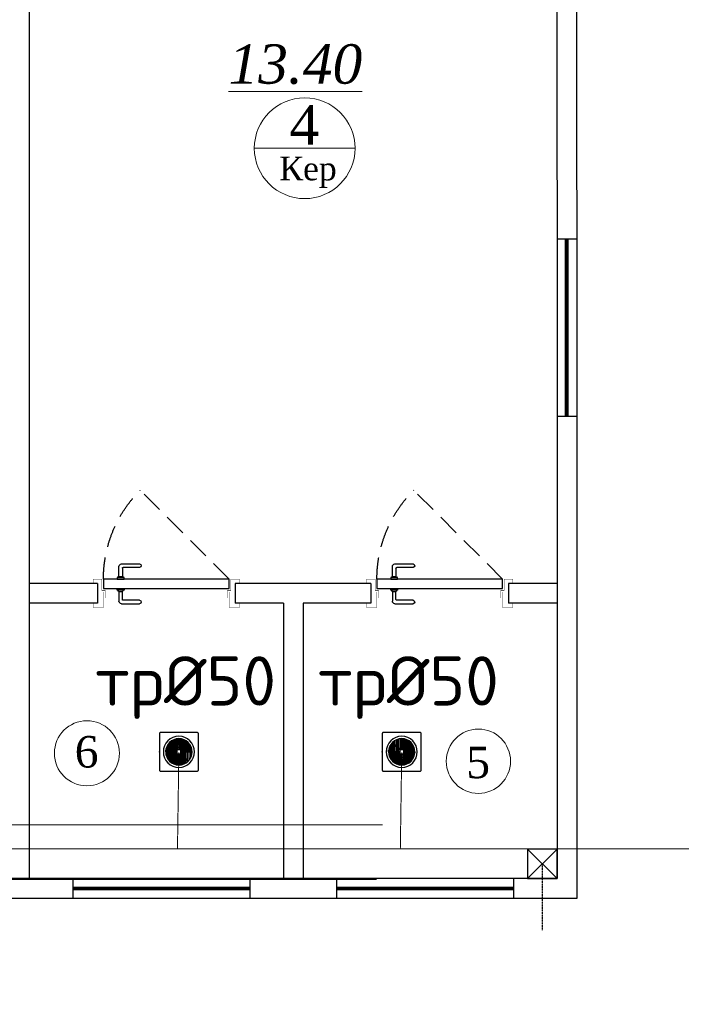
# Model space of a CAD drawing. Extents: x 4114239 to 5838486, y 780458 to 1383318.
# Tile 182 of 231: x 4491115 to 4494478, y 1306357 to 1311359. Entities that reach past the tile are written whole.
import ezdxf
from ezdxf import colors
from ezdxf.entities.mleader import LeaderData, LeaderLine
from ezdxf.math import Vec2, Vec3

# ---------------------------------------------------------------- set-up
doc = ezdxf.new("R2010")
doc.units = 0
doc.header["$MEASUREMENT"] = 0
doc.linetypes.add('Beruniy Xref$0$DASHED', pattern=[19.05, 12.7, -6.35])
doc.linetypes.add('DASHED', pattern=[0.75, 0.5, -0.25])
for name, color, linetype, lineweight in [('-N1-B1-', 5, 'Continuous', 50), ('Основные', 160, 'Continuous', 40), ('Стены', 5, 'Continuous', 30)]:
    doc.layers.add(name, color=color, linetype=linetype, lineweight=lineweight)
for name, color, linetype in [('VODOSTOK', 4, 'Continuous'), ('WC-DET1', 8, 'Continuous'), ('WC-DET2', 10, 'Continuous'), ('WC-OUTL', 7, 'Continuous'), ('Водопровод', 5, 'Continuous')]:
    doc.layers.add(name, color=color, linetype=linetype)
doc.styles.add('ISO_1.0', font='isocpeur.ttf')
doc.styles.add('ISOCPEUR_1.00', font='isocpeui.ttf')
doc.styles.add('TIEMS', font='times.ttf')
doc.styles.add('ГОСТ 250', font='isocpeui.ttf', dxfattribs={"height": 300})

# ---------------------------------------------------------------- blocks, each defined once
blk = doc.blocks.new('fffffffffffffffffffffffffffddddddddfz')
at = {"color": 0}
blk.add_lwpolyline([(3133299.4, 2648111.9), (3133449.4, 2648111.9), (3133449.4, 2647961.9), (3133299.4, 2647961.9)], close=True, dxfattribs=at)
for points in [[(3133449.4, 2648111.9), (3133299.4, 2647961.9)], [(3133449.4, 2647961.9), (3133299.4, 2648111.9)]]:
    blk.add_lwpolyline(points, dxfattribs=at)
blk = doc.blocks.new('*U1889')
at = {"color": 0, "linetype": 'Beruniy Xref$0$DASHED'}
blk.add_line((-193.5, 2.5), (-141.88, 54.12), dxfattribs=at)
at = {"color": 0}
for p, q in [((-131, 11.3), (-141.5, 11.3)), ((-141.5, 9.3), (-132, 9.3)), ((-131.5, 8.8), (-131.5, 4.1)), ((-129.5, 4.1), (-129.5, 9.8)), ((-197, 0), (-197, -11.43)), ((-132.5, 2.5), (-132.5, 3.5)), ((-132.5, 3.5), (-128.5, 3.5)), ((-128.5, 2.5), (-132.5, 2.5)), ((-132, 3.6), (-132, 3.5)), ((-129.5, 4.1), (-131.5, 4.1)), ((-129, 3.5), (-129, 3.6)), ((-128.5, 3.5), (-128.5, 2.5)), ((-117, 0), (-117, -11.43)), ((-132.5, -3), (-132.5, -4)), ((-132.5, -4), (-128.5, -4)), ((-132, -4.1), (-132, -4)), ((-131.5, -9.3), (-131.5, -4.6)), ((-129.5, -4.6), (-131.5, -4.6)), ((-129.5, -4.6), (-129.5, -10.3)), ((-129, -4), (-129, -4.1)), ((-128.5, -4), (-128.5, -3)), ((-141.5, -9.8), (-132, -9.8)), ((-131, -11.8), (-141.5, -11.8))]:
    blk.add_line(p, q, dxfattribs=at)
at = {"color": 0, "const_width": 0.2}
for points in [[(-199.5, 0), (-199.5, 2.5), (-194.5, 2.5), (-194.5, -4), (-192.5, -4), (-192.5, -8.5)], [(-114.5, 0), (-114.5, 2.5), (-119.5, 2.5), (-119.5, -4), (-121.5, -4), (-121.5, -8.5)], [(-193.5, -5), (-193.5, -13.93), (-199.5, -13.93), (-199.5, -11.43)], [(-120.5, -5), (-120.5, -13.93), (-114.5, -13.93), (-114.5, -11.43)]]:
    blk.add_lwpolyline(points, dxfattribs=at)
at = {"color": 0}
blk.add_lwpolyline([(-193.5, -3), (-193.5, 2.5), (-120.5, 2.5), (-120.5, -3), (-193.5, -3)], dxfattribs=at)
at = {"color": 0, "linetype": 'Beruniy Xref$0$DASHED'}
blk.add_arc((-193.5, 2.5), 73, 0, 45, dxfattribs=at)
at = {"color": 0}
for centre, radius, start, end in [((-141.5, 10.3), 1, 90, 270), ((-132, 8.8), 0.5, 0, 90), ((-131, 9.8), 1.5, 0, 90), ((-131.5, 3.6), 0.5, 90, 180), ((-129.5, 3.6), 0.5, 0, 90), ((-131.5, -4.1), 0.5, 180, 270), ((-129.5, -4.1), 0.5, 270, 0), ((-141.5, -10.8), 1, 90, 270), ((-132, -9.3), 0.5, 270, 0), ((-131, -10.3), 1.5, 270, 0)]:
    blk.add_arc(centre, radius, start, end, dxfattribs=at)
blk = doc.blocks.new('fgfgfggggggggggggggggggdffx')
at = {"color": 0}
for points in [[(3169449.1, 2635249.4), (3169549.2, 2635249.4)], [(3169449.1, 2634349.4), (3169549.3, 2634349.4)]]:
    blk.add_lwpolyline(points, dxfattribs=at)
at = {"color": 5, "const_width": 20}
blk.add_lwpolyline([(3169499.2, 2634349.4), (3169499.2, 2635249.4)], dxfattribs=at)
blk = doc.blocks.new('trrap')
at = {"color": 2}
blk.add_point((174680.4, 103139.2), dxfattribs=at)
at = {"layer": 'WC-DET1', "color": 7, "linetype": 'Continuous'}
blk.add_circle((174581.4, 103139.2), 79, dxfattribs=at)
at = {"layer": 'WC-DET2', "linetype": 'Continuous'}
for p, q in [((174581.4, 103200.2), (174581.4, 103205.7)), ((174534.1, 103183.9), (174532.7, 103185.2)), ((174538.8, 103183.9), (174535, 103187.6)), ((174542.6, 103175.4), (174537.1, 103180.9)), ((174547.3, 103175.4), (174541.8, 103180.9)), ((174551.6, 103166.4), (174546, 103172)), ((174556.3, 103166.4), (174550.8, 103172)), ((174560.4, 103157.7), (174554.8, 103163.3)), ((174565.1, 103157.7), (174559.5, 103163.3)), ((174568.7, 103149.4), (174563.2, 103155)), ((174573.5, 103149.4), (174567.9, 103155)), ((174581.4, 103192.4), (174581.4, 103197.9)), ((174581.4, 103183.9), (174581.4, 103189.4)), ((174581.4, 103175.4), (174581.4, 103180.9)), ((174581.4, 103166.4), (174581.4, 103172)), ((174581.4, 103157.7), (174581.4, 103163.3)), ((174581.4, 103149.4), (174581.4, 103155)), ((174591.6, 103151.9), (174597.1, 103157.5)), ((174599.9, 103160.2), (174605.4, 103165.8)), ((174599.9, 103155.5), (174605.4, 103161.1)), ((174608.6, 103169), (174614.1, 103174.6)), ((174608.6, 103164.3), (174614.1, 103169.9)), ((174617.5, 103178), (174623, 103183.6)), ((174617.5, 103173.3), (174623, 103178.8)), ((174626, 103186.6), (174627.3, 103187.9)), ((174626, 103181.8), (174629.7, 103185.6)), ((174520.4, 103139.2), (174514.9, 103139.2)), ((174528.3, 103139.2), (174522.7, 103139.2)), ((174536.8, 103139.2), (174531.2, 103139.2)), ((174545.3, 103139.2), (174539.7, 103139.2)), ((174545.3, 103105.2), (174539.7, 103099.6)), ((174554.2, 103139.2), (174548.7, 103139.2)), ((174554.2, 103114.2), (174548.7, 103108.6)), ((174554.2, 103109.5), (174548.7, 103103.9)), ((174562.9, 103139.2), (174557.4, 103139.2)), ((174562.9, 103123), (174557.4, 103117.4)), ((174562.9, 103118.3), (174557.4, 103112.7)), ((174571.2, 103139.2), (174565.7, 103139.2)), ((174571.2, 103131.3), (174565.7, 103125.8)), ((174571.2, 103126.6), (174565.7, 103121)), ((174571.2, 103139.2), (174571.2, 103149.4)), ((174581.4, 103129.1), (174571.2, 103129.1)), ((174581.4, 103149.4), (174591.6, 103149.4)), ((174581.4, 103129.1), (174581.4, 103123.5)), ((174581.4, 103120.8), (174581.4, 103115.2)), ((174581.4, 103112.1), (174581.4, 103106.5)), ((174589.3, 103129.1), (174594.9, 103123.5)), ((174591.6, 103147.2), (174597.1, 103152.7)), ((174591.6, 103139.2), (174591.6, 103129.1)), ((174591.6, 103139.2), (174597.1, 103139.2)), ((174594, 103129.1), (174599.6, 103123.5)), ((174597.6, 103120.8), (174603.2, 103115.2)), ((174599.9, 103139.2), (174605.4, 103139.2)), ((174602.4, 103120.8), (174607.9, 103115.2)), ((174606.4, 103112.1), (174612, 103106.5)), ((174608.6, 103139.2), (174614.1, 103139.2)), ((174611.1, 103112.1), (174616.7, 103106.5)), ((174617.5, 103139.2), (174623, 103139.2)), ((174626, 103139.2), (174631.5, 103139.2)), ((174634.5, 103139.2), (174640, 103139.2)), ((174642.4, 103139.2), (174647.9, 103139.2)), ((174536.8, 103096.7), (174533.1, 103092.9)), ((174536.8, 103091.9), (174535.4, 103090.6)), ((174545.3, 103100.5), (174539.7, 103094.9)), ((174581.4, 103103.1), (174581.4, 103097.6)), ((174581.4, 103094.6), (174581.4, 103089.1)), ((174581.4, 103086.1), (174581.4, 103080.6)), ((174581.4, 103078.3), (174581.4, 103072.7)), ((174615.4, 103103.1), (174621, 103097.6)), ((174620.1, 103103.1), (174625.7, 103097.6)), ((174624, 103094.6), (174627.7, 103090.9)), ((174628.7, 103094.6), (174630, 103093.3))]:
    blk.add_line(p, q, dxfattribs=at)
for points in [[(174581.4, 103205.7), (174573.7, 103205.7)], [(174582.4, 103206.2), (174582.4, 103149.4)], [(174588, 103149.4), (174588, 103205.9)], [(174591.6, 103205.4), (174591.6, 103139.2)], [(174597.1, 103139.2), (174597.1, 103204.3)], [(174581.4, 103155), (174516.3, 103155)], [(174517, 103157.7), (174581.4, 103157.7)], [(174581.4, 103163.3), (174518.9, 103163.3)], [(174520.2, 103166.4), (174581.4, 103166.4)], [(174581.4, 103172), (174523, 103172)], [(174525, 103175.4), (174581.4, 103175.4)], [(174581.4, 103180.9), (174529, 103180.9)], [(174531.5, 103183.9), (174581.4, 103183.9)], [(174581.4, 103189.4), (174537, 103189.4)], [(174540.6, 103192.4), (174581.4, 103192.4)], [(174581.4, 103197.9), (174549.1, 103197.9)], [(174553.8, 103200.2), (174581.4, 103200.2)], [(174599.9, 103203.6), (174599.9, 103139.2)], [(174605.4, 103139.2), (174605.4, 103201.7)], [(174608.6, 103200.4), (174608.6, 103139.2)], [(174614.1, 103139.2), (174614.1, 103197.6)], [(174617.5, 103195.6), (174617.5, 103139.2)], [(174623, 103139.2), (174623, 103191.7)], [(174626, 103189.1), (174626, 103139.2)], [(174631.5, 103139.2), (174631.5, 103183.6)], [(174634.5, 103180), (174634.5, 103139.2)], [(174640, 103139.2), (174640, 103171.5)], [(174642.4, 103166.9), (174642.4, 103139.2)], [(174514.4, 103140.3), (174571.2, 103140.3)], [(174571.2, 103145.8), (174514.8, 103145.8)], [(174514.9, 103139.2), (174514.9, 103131.6)], [(174515.2, 103149.4), (174581.4, 103149.4)], [(174520.4, 103111.6), (174520.4, 103139.2)], [(174522.7, 103139.2), (174522.7, 103107)], [(174528.3, 103098.5), (174528.3, 103139.2)], [(174531.2, 103139.2), (174531.2, 103094.9)], [(174536.8, 103089.3), (174536.8, 103139.2)], [(174539.7, 103139.2), (174539.7, 103086.8)], [(174545.3, 103082.9), (174545.3, 103139.2)], [(174548.7, 103139.2), (174548.7, 103080.8)], [(174554.2, 103078.1), (174554.2, 103139.2)], [(174557.4, 103139.2), (174557.4, 103076.8)], [(174562.9, 103074.9), (174562.9, 103139.2)], [(174565.7, 103139.2), (174565.7, 103074.2)], [(174571.2, 103073.1), (174571.2, 103139.2)], [(174574.8, 103129.1), (174574.8, 103072.6)], [(174580.3, 103072.3), (174580.3, 103129.1)], [(174647.5, 103129.1), (174581.4, 103129.1)], [(174581.4, 103123.5), (174646.4, 103123.5)], [(174645.7, 103120.8), (174581.4, 103120.8)], [(174581.4, 103115.2), (174643.9, 103115.2)], [(174642.5, 103112.1), (174581.4, 103112.1)], [(174581.4, 103106.5), (174639.8, 103106.5)], [(174648.3, 103138.2), (174591.6, 103138.2)], [(174591.6, 103132.7), (174648, 103132.7)], [(174647.9, 103139.2), (174647.9, 103146.9)], [(174637.7, 103103.1), (174581.4, 103103.1)], [(174581.4, 103097.6), (174633.8, 103097.6)], [(174631.3, 103094.6), (174581.4, 103094.6)], [(174581.4, 103089.1), (174625.7, 103089.1)], [(174622.1, 103086.1), (174581.4, 103086.1)], [(174581.4, 103080.6), (174613.7, 103080.6)], [(174609, 103078.3), (174581.4, 103078.3)], [(174581.4, 103072.7), (174589, 103072.7)]]:
    blk.add_lwpolyline(points, dxfattribs=at)
blk.add_circle((174581.4, 103139.2), 66.9, dxfattribs=at)
at = {"layer": 'WC-OUTL', "linetype": 'Continuous', "lineweight": 30}
blk.add_lwpolyline([(174482.4, 103046.1), (174482.4, 103232.4, -0.414214), (174488.2, 103238.2), (174674.5, 103238.2, -0.414214), (174680.4, 103232.4), (174680.4, 103046.1, -0.414214), (174674.5, 103040.2), (174488.2, 103040.2, -0.414214)], format="xyb", close=True, dxfattribs=at)
blk = doc.blocks.new('_None')

msp = doc.modelspace()

# ---------------------------------------------------------------- linework, layer by layer
at = {"lineweight": 0, "ltscale": 100}
msp.add_line((4492819.8831, 1310706.1623), (4492307.8831, 1310706.1623), dxfattribs=at)
at = {"color": 1, "linetype": 'DASHED', "ltscale": 2}
msp.add_line((4493771.0948, 1307069.9852), (4493771.0948, 1304452.2562), dxfattribs=at)
at = {"color": 0}
for points in [[(4493945.3176, 1314094.9991), (4493946.3234, 1306894.9852), (4487530.6545, 1306894.9852)], [(4493845.3176, 1314094.9852), (4493846.3094, 1306994.9852), (4487530.6545, 1306994.9852)], [(4491165.301, 1306994.9852), (4491165.301, 1312144.9852)], [(4491510.3261, 1308494.9852), (4491165.301, 1308494.9852)], [(4492900.3762, 1308494.9852), (4492210.3261, 1308494.9852)], [(4493845.4013, 1308494.9852), (4493600.3762, 1308494.9852)], [(4491510.3261, 1308394.9852), (4491165.301, 1308394.9852)], [(4492455.3511, 1308394.9852), (4492210.3261, 1308394.9852)], [(4492455.3511, 1308394.9852), (4492455.3511, 1306994.9852)], [(4492900.3762, 1308394.9852), (4492555.3511, 1308394.9852)], [(4492555.3511, 1308394.9852), (4492555.3511, 1306994.9852)], [(4493845.4013, 1308394.9852), (4493600.3762, 1308394.9852)]]:
    msp.add_lwpolyline(points, dxfattribs=at)
at = {"color": 5, "const_width": 5}
msp.add_lwpolyline([(4493633.2727, 1313702.0187), (4490838.6876, 1313702.0187), (4490838.6876, 1307267.6437), (4492960.8849, 1307267.6437)], dxfattribs=at)
at = {"color": 3, "const_width": 5}
for points in [[(4491924.4412, 1307637.0734), (4491917.2623, 1307146.3831)], [(4493057.1437, 1307637.0734), (4493049.9648, 1307146.3831)], [(4488707.3301, 1307146.3831), (4497283.5682, 1307146.3831)]]:
    msp.add_lwpolyline(points, dxfattribs=at)
at = {"color": 1, "const_width": 5}
msp.add_lwpolyline([(4492929.8528, 1306990.4833), (4488751.136, 1306990.4833)], dxfattribs=at)
at = {"layer": 'Стены', "color": 0, "linetype": 'ByBlock', "lineweight": 0, "ltscale": 100}
for centre, radius in [((4492563.8831, 1310706.1623), 256), ((4491456.8966, 1307631.9572), 165.3007), ((4493446.8644, 1307591.6382), 163.1799)]:
    msp.add_circle(centre, radius, dxfattribs=at)

# ---------------------------------------------------------------- block references
at = {"color": 0}
msp.add_blockref('fgfgfggggggggggggggggggdffx', (1324396.6809, -1325004.3619), dxfattribs=at)
at = {"color": 216, "lineweight": 30, "xscale": -8.749999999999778, "yscale": 8.749999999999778, "zscale": 8.749999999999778, "rotation": 359.9999998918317}
for p in [(4490486.5761, 1308494.9852), (4491876.6262, 1308494.9852)]:
    msp.add_blockref('*U1889', p, dxfattribs=at)
at = {"color": 0, "xscale": -1, "rotation": 180}
msp.add_blockref('fffffffffffffffffffffffffffddddddddfz', (1360396.8955, 3955106.8428), dxfattribs=at)
msp.add_blockref('fffffffffffffffffffffffffffddddddddfz', (1360396.8955, 3955106.8428), dxfattribs=at)
at = {"color": 0, "rotation": 270}
for p in [(1857035.9684, 4476444.0723), (1858376.0186, 4476444.0723)]:
    msp.add_blockref('fgfgfggggggggggggggggggdffx', p, dxfattribs=at)
at = {"layer": 'VODOSTOK', "lineweight": 30, "xscale": -1}
for p in [(4666505.8255, 1204500.18), (4667638.5279, 1204500.18)]:
    msp.add_blockref('trrap', p, dxfattribs=at)

# ---------------------------------------------------------------- texts
at = {"lineweight": 0, "ltscale": 100, "attachment_point": 5, "style": 'TIEMS'}
for s, insert, char_height in [('\\A1;{\\fTimes New Roman|b0|i1|c204|p18;\\L13.40}', (4492516.6247, 1311131.9223), 200), ('\\A1;4', (4492562.1735, 1310824.7617), 200), ('\\A1;6', (4491455.5289, 1307638.4703), 160), ('\\A1;5', (4493445.4967, 1307584.4038), 160)]:
    msp.add_mtext(s, dxfattribs=dict(at, insert=insert, char_height=char_height))
at = {"lineweight": 0, "ltscale": 100, "insert": (4492580.7971, 1310583.7865), "char_height": 120, "width": 925.176842, "attachment_point": 5, "style": 'TIEMS'}
msp.add_mtext('\\A1;Кер', dxfattribs=at)
at = {"layer": 'Водопровод', "color": 7, "lineweight": 13, "char_height": 250, "attachment_point": 3, "style": 'ISO_1.0'}
for insert in [(4492418.312, 1308124.5791), (4493551.0145, 1308124.5791)]:
    msp.add_mtext_dynamic_manual_height_columns('\\pxt11.36364;тр%%C50', width=452.624647, gutter_width=0.8161, heights=[0], dxfattribs=dict(at, insert=insert))
at = {"layer": 'Основные', "color": 0, "insert": (4311639.514, 1322203.1881), "char_height": 351, "width": 18425.165916, "attachment_point": 1, "style": 'ГОСТ 250'}
msp.add_mtext('\\pi1037; Гипохлорит получают, пропуская газообразный хлор через раствор гидроксида натрия в строго контролируемых условиях. Для повышения стабильности препарата при хранении часть не прореагировавшей щелочи оставляют в дезинфицирующем средстве, поэтому получаемый раствор препарата характеризуется очень высоком значением pH - около 12.\\PДаже при соблюдении благоприятных условий хранения (в темном месте при пониженной температуре) гипохлорит медленно разлагается, теряя часть хлора и образуя кислород. Однако значение pH при этом остается высоким.  В летние месяцы рекомендуется хранить раствор гипохлорита натрия в темном контейнере не дольше одного месяца при максимально низкой температуре.\\P{\\LНикогда не добавляйте кислоту непосредственно к раствору гипохлорита, так как это приведет к образованию ядовитого газообразного хлора.\\P\\pi0;ВНИМАНИЕ: ВСЕГДА вносите химический агент в воду. НИКОГДА не добавляйте воду к химическим агентам во избежание несчастных случаев.\\P}   Необходимая для коррекции pH кислота должна подаваться в бассейн постепенно. В случае использования хлористоводородной (соляной) кислоты ее необходимо разбавить перед добавлением в бассейн.  Это можно сделать, например, в ведре или канистре, добавив к воде из бассейна соляную кислоту (конкретные концентрации, объемы и дозировки должны присутствовать в инструкции по применению, предоставляемой производителем).\\P\\pi1037;При применении сухого препарата для понижения pH (гидросульфата натрия) его необходимо предварительно растворить в воде. Вне зависимости от того, какой препарат вы используете (жидкий или твердый), старайтесь как можно более равномерно распределять в бассейне приготовленный раствор понижающего pH реагента. \\PГипохлорит кальция  является более стабильным аналогом гипохлорита натрия. Коммерчески доступны препараты в форме гранул или таблеток с содержанием доступного хлора вплоть до 65%, что выше, чем в случае гипохлорита натрия.\\PГипохлорит кальция растворяют в воде и подают в циркуляционную систему автоматически.  Постоянное использование гипохлорита приводит к увеличению уровня кальция в воде. Это является безусловным достоинством препарата в регионах с мягкой водой. В таких условиях в бассейнах часто наблюдается «растворение» цемента между керамическими плитками из-за того, что вода испытывает «нехватку кальция», и ей требуются источники кальция для компенсации его уровня. В этом случае гипохлорит кальция выполняет сразу две функции: дезинфицирует воду и помогает устранить нехватку кальция.', dxfattribs=at)

# ---------------------------------------------------------------- next in the draw order: leaders
at = {"layer": '-N1-B1-', "color": 0}
ml = msp.add_multileader_mtext('Standard', dxfattribs=at)
ml.set_content('{\\C0;Выпуск К1-2 \\P∅110 L=5000}', color=(0, 0, 0), style='ISOCPEUR_1.00')
ml.set_leader_properties(color=256, linetype='ByLayer', lineweight=15)
ml.set_arrow_properties(name='NONE')
ml.build(insert=Vec2(0, 0))
ml.multileader.update_dxf_attribs({"text_left_attachment_type": 6, "text_right_attachment_type": 6, "dogleg_length": 0.1251, "arrow_head_size": 160000, "scale": 200})
ctx = ml.context
ctx.base_point, ctx.scale, ctx.char_height, ctx.arrow_head_size, ctx.landing_gap_size, ctx.plane_origin = Vec3(4498152.2194, 1306432.4421), 200, 250, 160000, 0, Vec3(4512217.2253, 1300150.2328)
ctx.left_attachment, ctx.right_attachment, ctx.text_align_type = 6, 6, 1
notes = []
notes.append((ctx, [(1, (1, 1, 0), (4498127.1937, 1306432.4421), (1, 0), 25.0257, [(2, [(4497283.5682, 1307146.3831)], 0, [])])]))
ctx.mtext.insert, ctx.mtext.width, ctx.mtext.alignment, ctx.mtext.flow_direction = Vec3(4499153.0716, 1306732.4421), 2397.184066, 2, 5
ctx.mtext.has_bg_fill, ctx.mtext.bg_color, ctx.mtext.bg_scale_factor, ctx.mtext.bg_transparency, ctx.mtext.use_window_bg_color = 1, -1073741824, 1, 0, 1
for ctx, leaders in notes:
    for number, flags, end, landing, length, lines in leaders:
        leader = LeaderData()
        leader.index, (leader.has_last_leader_line, leader.has_dogleg_vector, leader.attachment_direction) = number, flags
        leader.last_leader_point, leader.dogleg_vector, leader.dogleg_length = Vec3(end), Vec3(landing), length
        for number, points, colour, breaks in lines:
            line = LeaderLine()
            line.index, line.vertices, line.color, line.breaks = number, Vec3.list(points), colors.encode_raw_color(colour), breaks
            leader.lines.append(line)
        ctx.leaders.append(leader)

doc.saveas('drawing.dxf')
